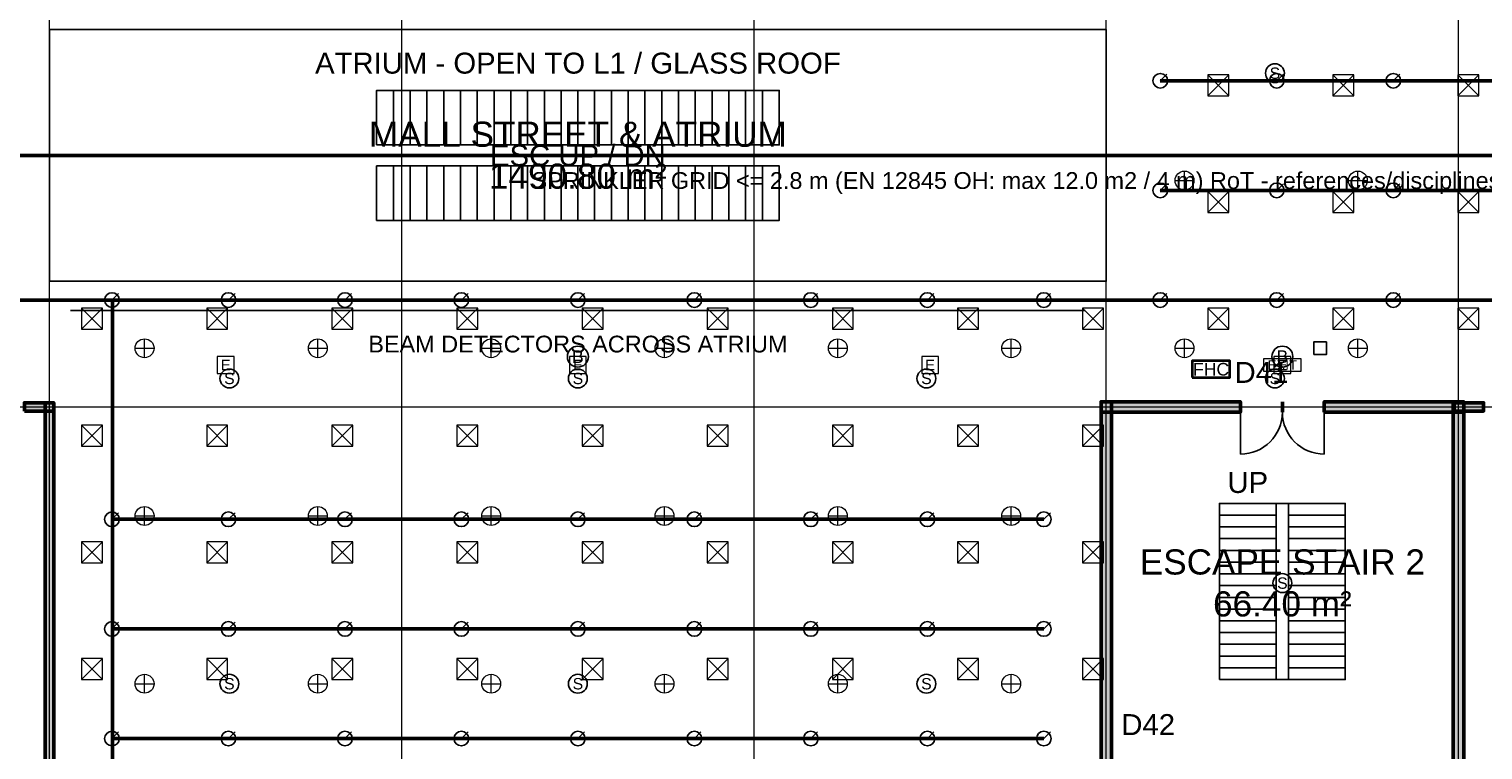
# Model space of a CAD drawing. Header units: millimetres. Extents: x -5300 to 125300, y -375 to 90375.
# Tile 4 of 10: x 46912 to 81583, y 32621 to 49812. Entities that reach past the tile are written whole.
import ezdxf
from ezdxf.enums import TextEntityAlignment as Align

# ---------------------------------------------------------------- set-up
doc = ezdxf.new("R2010")
doc.units = ezdxf.units.MM
doc.linetypes.add('CENTER', pattern=[5.08, 3.175, -0.635, 0.635, -0.635])
for name, color, linetype, lineweight in [('A-AXE', 1, 'CENTER', 13), ('A-FLOR-EVTR', 251, 'Continuous', 25), ('A-FLOR-OTLN', 253, 'Continuous', 25), ('A-FLOR-STRS', 252, 'Continuous', 25), ('A-HACHURE', 8, 'Continuous', 9), ('A-MENUISERIE-PORTE', 3, 'Continuous', 25), ('A-MUR-PORT', 7, 'Continuous', 50), ('A-TEXTE-PIECE', 2, 'Continuous', 18), ('A-TEXTE-REPERE', 2, 'Continuous', 18), ('E-ANNO-TEXT', 52, 'Continuous', 18), ('E-FALM', 230, 'Continuous', 25), ('E-LITE', 2, 'Continuous', 18), ('E-LITE-EMER', 40, 'Continuous', 18), ('FP-ANNO-TEXT', 14, 'Continuous', 18), ('FP-HOSE', 20, 'Continuous', 35), ('FP-SPRK-HEAD', 1, 'Continuous', 25), ('FP-SPRK-PIPE', 12, 'Continuous', 50), ('M-HVAC-SCD', 4, 'Continuous', 18)]:
    doc.layers.add(name, color=color, linetype=linetype, lineweight=lineweight)
doc.styles.add('FR-ARIAL', font='arial.ttf')

msp = doc.modelspace()

# ---------------------------------------------------------------- hatches: boundary and pattern name
at = {"layer": 'A-HACHURE'}
for points in [[(72475, 40675), (75800, 40675), (75800, 40925), (72475, 40925)], [(72725, 15475), (72725, 40925), (72475, 40925), (72475, 15475)], [(77800, 40675), (81125, 40675), (81125, 40925), (77800, 40925)], [(81125, 15475), (81125, 40925), (80875, 40925), (80875, 15475)], [(46800, 40700), (47500, 40700), (47500, 40900), (46800, 40900)], [(47500, 19700), (47500, 40900), (47300, 40900), (47300, 19700)], [(80900, 40700), (81600, 40700), (81600, 40900), (80900, 40900)]]:
    msp.add_hatch(color=256, dxfattribs=at).paths.add_polyline_path(points)

# ---------------------------------------------------------------- linework, layer by layer
at = {"layer": 'A-AXE'}
for p, q in [((47400, 7100), (47400, 86500)), ((55800, 7100), (55800, 86500)), ((64200, 7100), (64200, 86500)), ((72600, 7100), (72600, 86500)), ((81000, 7100), (81000, 86500)), ((-3100, 40800), (123100, 40800))]:
    msp.add_line(p, q, dxfattribs=at)
at = {"layer": 'A-FLOR-EVTR'}
for p, q in [((55600, 47050), (55600, 48350)), ((56000, 47050), (56000, 48350)), ((56400, 47050), (56400, 48350)), ((56800, 47050), (56800, 48350)), ((57200, 47050), (57200, 48350)), ((57600, 47050), (57600, 48350)), ((58000, 47050), (58000, 48350)), ((58400, 47050), (58400, 48350)), ((58800, 47050), (58800, 48350)), ((59200, 47050), (59200, 48350)), ((59600, 47050), (59600, 48350)), ((60000, 47050), (60000, 48350)), ((60400, 47050), (60400, 48350)), ((60800, 47050), (60800, 48350)), ((61200, 47050), (61200, 48350)), ((61600, 47050), (61600, 48350)), ((62000, 47050), (62000, 48350)), ((62400, 47050), (62400, 48350)), ((62800, 47050), (62800, 48350)), ((63200, 47050), (63200, 48350)), ((63600, 47050), (63600, 48350)), ((64000, 47050), (64000, 48350)), ((64400, 47050), (64400, 48350)), ((55600, 45250), (55600, 46550)), ((56000, 45250), (56000, 46550)), ((56400, 45250), (56400, 46550)), ((56800, 45250), (56800, 46550)), ((57200, 45250), (57200, 46550)), ((57600, 45250), (57600, 46550)), ((58000, 45250), (58000, 46550)), ((58400, 45250), (58400, 46550)), ((58800, 45250), (58800, 46550)), ((59200, 45250), (59200, 46550)), ((59600, 45250), (59600, 46550)), ((60000, 45250), (60000, 46550)), ((60400, 45250), (60400, 46550)), ((60800, 45250), (60800, 46550)), ((61200, 45250), (61200, 46550)), ((61600, 45250), (61600, 46550)), ((62000, 45250), (62000, 46550)), ((62400, 45250), (62400, 46550)), ((62800, 45250), (62800, 46550)), ((63200, 45250), (63200, 46550)), ((63600, 45250), (63600, 46550)), ((64000, 45250), (64000, 46550)), ((64400, 45250), (64400, 46550))]:
    msp.add_line(p, q, dxfattribs=at)
for points in [[(55200, 47050), (64800, 47050), (64800, 48350), (55200, 48350)], [(55200, 45250), (64800, 45250), (64800, 46550), (55200, 46550)]]:
    msp.add_lwpolyline(points, close=True, dxfattribs=at)
at = {"layer": 'A-FLOR-OTLN'}
msp.add_lwpolyline([(47400, 43800), (72600, 43800), (72600, 49800), (47400, 49800)], close=True, dxfattribs=at)
at = {"layer": 'A-FLOR-STRS'}
for p, q in [((75300, 38500), (76650, 38500)), ((75300, 34300), (75300, 38500)), ((76650, 34300), (76650, 38500)), ((76950, 38500), (78300, 38500)), ((76950, 34300), (76950, 38500)), ((78300, 34300), (78300, 38500)), ((75300, 38220), (76650, 38220)), ((76950, 38220), (78300, 38220)), ((75300, 37940), (76650, 37940)), ((76950, 37940), (78300, 37940)), ((75300, 37660), (76650, 37660)), ((76950, 37660), (78300, 37660)), ((75300, 37380), (76650, 37380)), ((75300, 37100), (76650, 37100)), ((76950, 37380), (78300, 37380)), ((76950, 37100), (78300, 37100)), ((75300, 36820), (76650, 36820)), ((76950, 36820), (78300, 36820)), ((75300, 36540), (76650, 36540)), ((76950, 36540), (78300, 36540)), ((75300, 36260), (76650, 36260)), ((76950, 36260), (78300, 36260)), ((75300, 35980), (76650, 35980)), ((76950, 35980), (78300, 35980)), ((75300, 35700), (76650, 35700)), ((75300, 35420), (76650, 35420)), ((76950, 35700), (78300, 35700)), ((76950, 35420), (78300, 35420)), ((75300, 35140), (76650, 35140)), ((76950, 35140), (78300, 35140)), ((75300, 34860), (76650, 34860)), ((76950, 34860), (78300, 34860)), ((75300, 34580), (76650, 34580)), ((76950, 34580), (78300, 34580)), ((75300, 34300), (76650, 34300)), ((76950, 34300), (78300, 34300))]:
    msp.add_line(p, q, dxfattribs=at)
msp.add_lwpolyline([(75300, 34300), (78300, 34300), (78300, 38500), (75300, 38500)], close=True, dxfattribs=at)
at = {"layer": 'A-MENUISERIE-PORTE'}
for p, q in [((75800, 40675), (75800, 39675)), ((77800, 40675), (77800, 39675))]:
    msp.add_line(p, q, dxfattribs=at)
for centre, start, end in [((75800, 40675), -90, 0), ((77800, 40675), 180, -90)]:
    msp.add_arc(centre, 1000, start, end, dxfattribs=at)
at = {"layer": 'A-MUR-PORT'}
for p, q in [((75800, 40675), (75800, 40925)), ((76800, 40675), (76800, 40925)), ((76800, 40675), (76800, 40925)), ((77800, 40675), (77800, 40925))]:
    msp.add_line(p, q, dxfattribs=at)
for points in [[(72475, 40675), (75800, 40675), (75800, 40925), (72475, 40925)], [(72725, 15475), (72725, 40925), (72475, 40925), (72475, 15475)], [(77800, 40675), (81125, 40675), (81125, 40925), (77800, 40925)], [(81125, 15475), (81125, 40925), (80875, 40925), (80875, 15475)], [(46800, 40700), (47500, 40700), (47500, 40900), (46800, 40900)], [(47500, 19700), (47500, 40900), (47300, 40900), (47300, 19700)], [(80900, 40700), (81600, 40700), (81600, 40900), (80900, 40900)]]:
    msp.add_lwpolyline(points, close=True, dxfattribs=at)
at = {"layer": 'E-FALM'}
msp.add_line((47900, 43100), (72100, 43100), dxfattribs=at)
msp.add_lwpolyline([(77550, 42050), (77850, 42050), (77850, 42350), (77550, 42350)], close=True, dxfattribs=at)
for centre, radius in [((76622.222, 48760), 225), ((60000, 42000), 250), ((76800, 42000), 250), ((51688.889, 41480), 225), ((60000, 41480), 225), ((68311.111, 41480), 225), ((76622.222, 41480), 225), ((76800, 36600), 225), ((51688.889, 34200), 225), ((60000, 34200), 225), ((68311.111, 34200), 225)]:
    msp.add_circle(centre, radius, dxfattribs=at)
at = {"layer": 'E-LITE'}
for p, q in [((74241.667, 46200), (74691.667, 46200)), ((74466.667, 45975), (74466.667, 46425)), ((78375, 46200), (78825, 46200)), ((78600, 45975), (78600, 46425)), ((49666.667, 41975), (49666.667, 42425)), ((53800, 41975), (53800, 42425)), ((57933.333, 41975), (57933.333, 42425)), ((62066.667, 41975), (62066.667, 42425)), ((66200, 41975), (66200, 42425)), ((70333.333, 41975), (70333.333, 42425)), ((74466.667, 41975), (74466.667, 42425)), ((78600, 41975), (78600, 42425)), ((49441.667, 42200), (49891.667, 42200)), ((53575, 42200), (54025, 42200)), ((57708.333, 42200), (58158.333, 42200)), ((61841.667, 42200), (62291.667, 42200)), ((65975, 42200), (66425, 42200)), ((70108.333, 42200), (70558.333, 42200)), ((74241.667, 42200), (74691.667, 42200)), ((78375, 42200), (78825, 42200)), ((49441.667, 38200), (49891.667, 38200)), ((49666.667, 37975), (49666.667, 38425)), ((53575, 38200), (54025, 38200)), ((53800, 37975), (53800, 38425)), ((57708.333, 38200), (58158.333, 38200)), ((57933.333, 37975), (57933.333, 38425)), ((61841.667, 38200), (62291.667, 38200)), ((62066.667, 37975), (62066.667, 38425)), ((65975, 38200), (66425, 38200)), ((66200, 37975), (66200, 38425)), ((70108.333, 38200), (70558.333, 38200)), ((70333.333, 37975), (70333.333, 38425)), ((49666.667, 33975), (49666.667, 34425)), ((53800, 33975), (53800, 34425)), ((57933.333, 33975), (57933.333, 34425)), ((62066.667, 33975), (62066.667, 34425)), ((66200, 33975), (66200, 34425)), ((70333.333, 33975), (70333.333, 34425)), ((49441.667, 34200), (49891.667, 34200)), ((53575, 34200), (54025, 34200)), ((57708.333, 34200), (58158.333, 34200)), ((61841.667, 34200), (62291.667, 34200)), ((65975, 34200), (66425, 34200)), ((70108.333, 34200), (70558.333, 34200))]:
    msp.add_line(p, q, dxfattribs=at)
for centre in [(74466.667, 46200), (78600, 46200), (49666.667, 42200), (53800, 42200), (57933.333, 42200), (62066.667, 42200), (66200, 42200), (70333.333, 42200), (74466.667, 42200), (78600, 42200), (49666.667, 38200), (53800, 38200), (57933.333, 38200), (62066.667, 38200), (66200, 38200), (70333.333, 38200), (49666.667, 34200), (53800, 34200), (57933.333, 34200), (62066.667, 34200), (66200, 34200), (70333.333, 34200)]:
    msp.add_circle(centre, 225, dxfattribs=at)
at = {"layer": 'E-LITE-EMER'}
for points in [[(51400, 41600), (51800, 41600), (51800, 42000), (51400, 42000)], [(59800, 41600), (60200, 41600), (60200, 42000), (59800, 42000)], [(68200, 41600), (68600, 41600), (68600, 42000), (68200, 42000)], [(76600, 41600), (77000, 41600), (77000, 42000), (76600, 42000)], [(76350, 41650), (77250, 41650), (77250, 41950), (76350, 41950)]]:
    msp.add_lwpolyline(points, close=True, dxfattribs=at)
at = {"layer": 'FP-HOSE'}
msp.add_lwpolyline([(74650, 41500), (75550, 41500), (75550, 41900), (74650, 41900)], close=True, dxfattribs=at)
at = {"layer": 'FP-SPRK-HEAD'}
for p, q in [((73888.889, 48578.571), (74046.389, 48736.071)), ((76666.667, 48578.571), (76824.167, 48736.071)), ((79444.444, 48578.571), (79601.944, 48736.071)), ((73888.889, 45964.286), (74046.389, 46121.786)), ((76666.667, 45964.286), (76824.167, 46121.786)), ((79444.444, 45964.286), (79601.944, 46121.786)), ((48888.889, 43350), (49046.389, 43507.5)), ((51666.667, 43350), (51824.167, 43507.5)), ((54444.444, 43350), (54601.944, 43507.5)), ((57222.222, 43350), (57379.722, 43507.5)), ((60000, 43350), (60157.5, 43507.5)), ((62777.778, 43350), (62935.278, 43507.5)), ((65555.556, 43350), (65713.056, 43507.5)), ((68333.333, 43350), (68490.833, 43507.5)), ((71111.111, 43350), (71268.611, 43507.5)), ((73888.889, 43350), (74046.389, 43507.5)), ((76666.667, 43350), (76824.167, 43507.5)), ((79444.444, 43350), (79601.944, 43507.5)), ((48888.889, 38121.429), (49046.389, 38278.929)), ((51666.667, 38121.429), (51824.167, 38278.929)), ((54444.444, 38121.429), (54601.944, 38278.929)), ((57222.222, 38121.429), (57379.722, 38278.929)), ((60000, 38121.429), (60157.5, 38278.929)), ((62777.778, 38121.429), (62935.278, 38278.929)), ((65555.556, 38121.429), (65713.056, 38278.929)), ((68333.333, 38121.429), (68490.833, 38278.929)), ((71111.111, 38121.429), (71268.611, 38278.929)), ((48888.889, 35507.143), (49046.389, 35664.643)), ((51666.667, 35507.143), (51824.167, 35664.643)), ((54444.444, 35507.143), (54601.944, 35664.643)), ((57222.222, 35507.143), (57379.722, 35664.643)), ((60000, 35507.143), (60157.5, 35664.643)), ((62777.778, 35507.143), (62935.278, 35664.643)), ((65555.556, 35507.143), (65713.056, 35664.643)), ((68333.333, 35507.143), (68490.833, 35664.643)), ((71111.111, 35507.143), (71268.611, 35664.643)), ((48888.889, 32892.857), (49046.389, 33050.357)), ((51666.667, 32892.857), (51824.167, 33050.357)), ((54444.444, 32892.857), (54601.944, 33050.357)), ((57222.222, 32892.857), (57379.722, 33050.357)), ((60000, 32892.857), (60157.5, 33050.357)), ((62777.778, 32892.857), (62935.278, 33050.357)), ((65555.556, 32892.857), (65713.056, 33050.357)), ((68333.333, 32892.857), (68490.833, 33050.357)), ((71111.111, 32892.857), (71268.611, 33050.357))]:
    msp.add_line(p, q, dxfattribs=at)
for centre in [(73888.889, 48578.571), (76666.667, 48578.571), (79444.444, 48578.571), (73888.889, 45964.286), (76666.667, 45964.286), (79444.444, 45964.286), (48888.889, 43350), (51666.667, 43350), (54444.444, 43350), (57222.222, 43350), (60000, 43350), (62777.778, 43350), (65555.556, 43350), (68333.333, 43350), (71111.111, 43350), (73888.889, 43350), (76666.667, 43350), (79444.444, 43350), (48888.889, 38121.429), (51666.667, 38121.429), (54444.444, 38121.429), (57222.222, 38121.429), (60000, 38121.429), (62777.778, 38121.429), (65555.556, 38121.429), (68333.333, 38121.429), (71111.111, 38121.429), (48888.889, 35507.143), (51666.667, 35507.143), (54444.444, 35507.143), (57222.222, 35507.143), (60000, 35507.143), (62777.778, 35507.143), (65555.556, 35507.143), (68333.333, 35507.143), (71111.111, 35507.143), (48888.889, 32892.857), (51666.667, 32892.857), (54444.444, 32892.857), (57222.222, 32892.857), (60000, 32892.857), (62777.778, 32892.857), (65555.556, 32892.857), (68333.333, 32892.857), (71111.111, 32892.857)]:
    msp.add_circle(centre, 175, dxfattribs=at)
at = {"layer": 'FP-SPRK-PIPE'}
for p, q in [((73888.889, 48578.571), (76666.667, 48578.571)), ((76666.667, 48578.571), (79444.444, 48578.571)), ((79444.444, 48578.571), (82222.222, 48578.571)), ((22800, 46800), (97200, 46800)), ((73888.889, 45964.286), (76666.667, 45964.286)), ((76666.667, 45964.286), (79444.444, 45964.286)), ((79444.444, 45964.286), (82222.222, 45964.286)), ((23888.889, 43350), (48900, 43350)), ((46111.111, 43350), (48888.889, 43350)), ((48888.889, 43350), (51666.667, 43350)), ((48900, 43350), (48900, 19800)), ((51666.667, 43350), (54444.444, 43350)), ((54444.444, 43350), (57222.222, 43350)), ((57222.222, 43350), (60000, 43350)), ((60000, 43350), (62777.778, 43350)), ((62777.778, 43350), (65555.556, 43350)), ((65555.556, 43350), (68333.333, 43350)), ((68333.333, 43350), (71111.111, 43350)), ((71111.111, 43350), (73888.889, 43350)), ((73888.889, 43350), (76666.667, 43350)), ((76666.667, 43350), (79444.444, 43350)), ((79444.444, 43350), (82222.222, 43350)), ((48888.889, 38121.429), (51666.667, 38121.429)), ((51666.667, 38121.429), (54444.444, 38121.429)), ((54444.444, 38121.429), (57222.222, 38121.429)), ((57222.222, 38121.429), (60000, 38121.429)), ((60000, 38121.429), (62777.778, 38121.429)), ((62777.778, 38121.429), (65555.556, 38121.429)), ((65555.556, 38121.429), (68333.333, 38121.429)), ((68333.333, 38121.429), (71111.111, 38121.429)), ((48888.889, 35507.143), (51666.667, 35507.143)), ((51666.667, 35507.143), (54444.444, 35507.143)), ((54444.444, 35507.143), (57222.222, 35507.143)), ((57222.222, 35507.143), (60000, 35507.143)), ((60000, 35507.143), (62777.778, 35507.143)), ((62777.778, 35507.143), (65555.556, 35507.143)), ((65555.556, 35507.143), (68333.333, 35507.143)), ((68333.333, 35507.143), (71111.111, 35507.143)), ((48888.889, 32892.857), (51666.667, 32892.857)), ((51666.667, 32892.857), (54444.444, 32892.857)), ((54444.444, 32892.857), (57222.222, 32892.857)), ((57222.222, 32892.857), (60000, 32892.857)), ((60000, 32892.857), (62777.778, 32892.857)), ((62777.778, 32892.857), (65555.556, 32892.857)), ((65555.556, 32892.857), (68333.333, 32892.857)), ((68333.333, 32892.857), (71111.111, 32892.857))]:
    msp.add_line(p, q, dxfattribs=at)
at = {"layer": 'M-HVAC-SCD'}
for p, q in [((75020, 48223.077), (75520, 48723.077)), ((75020, 48723.077), (75520, 48223.077)), ((78004, 48223.077), (78504, 48723.077)), ((78004, 48723.077), (78504, 48223.077)), ((80988, 48223.077), (81488, 48723.077)), ((80988, 48723.077), (81488, 48223.077)), ((75020, 45438.462), (75520, 45938.462)), ((75020, 45938.462), (75520, 45438.462)), ((78004, 45438.462), (78504, 45938.462)), ((78004, 45938.462), (78504, 45438.462)), ((80988, 45438.462), (81488, 45938.462)), ((80988, 45938.462), (81488, 45438.462)), ((48164, 42653.846), (48664, 43153.846)), ((48164, 43153.846), (48664, 42653.846)), ((51148, 42653.846), (51648, 43153.846)), ((51148, 43153.846), (51648, 42653.846)), ((54132, 42653.846), (54632, 43153.846)), ((54132, 43153.846), (54632, 42653.846)), ((57116, 42653.846), (57616, 43153.846)), ((57116, 43153.846), (57616, 42653.846)), ((60100, 42653.846), (60600, 43153.846)), ((60100, 43153.846), (60600, 42653.846)), ((63084, 42653.846), (63584, 43153.846)), ((63084, 43153.846), (63584, 42653.846)), ((66068, 42653.846), (66568, 43153.846)), ((66068, 43153.846), (66568, 42653.846)), ((69052, 42653.846), (69552, 43153.846)), ((69052, 43153.846), (69552, 42653.846)), ((72036, 42653.846), (72536, 43153.846)), ((72036, 43153.846), (72536, 42653.846)), ((75020, 42653.846), (75520, 43153.846)), ((75020, 43153.846), (75520, 42653.846)), ((78004, 42653.846), (78504, 43153.846)), ((78004, 43153.846), (78504, 42653.846)), ((80988, 42653.846), (81488, 43153.846)), ((80988, 43153.846), (81488, 42653.846)), ((48164, 39869.231), (48664, 40369.231)), ((48164, 40369.231), (48664, 39869.231)), ((51148, 39869.231), (51648, 40369.231)), ((51148, 40369.231), (51648, 39869.231)), ((54132, 39869.231), (54632, 40369.231)), ((54132, 40369.231), (54632, 39869.231)), ((57116, 39869.231), (57616, 40369.231)), ((57116, 40369.231), (57616, 39869.231)), ((60100, 39869.231), (60600, 40369.231)), ((60100, 40369.231), (60600, 39869.231)), ((63084, 39869.231), (63584, 40369.231)), ((63084, 40369.231), (63584, 39869.231)), ((66068, 39869.231), (66568, 40369.231)), ((66068, 40369.231), (66568, 39869.231)), ((69052, 39869.231), (69552, 40369.231)), ((69052, 40369.231), (69552, 39869.231)), ((72036, 39869.231), (72536, 40369.231)), ((72036, 40369.231), (72536, 39869.231)), ((48164, 37084.615), (48664, 37584.615)), ((48164, 37584.615), (48664, 37084.615)), ((51148, 37084.615), (51648, 37584.615)), ((51148, 37584.615), (51648, 37084.615)), ((54132, 37084.615), (54632, 37584.615)), ((54132, 37584.615), (54632, 37084.615)), ((57116, 37084.615), (57616, 37584.615)), ((57116, 37584.615), (57616, 37084.615)), ((60100, 37084.615), (60600, 37584.615)), ((60100, 37584.615), (60600, 37084.615)), ((63084, 37084.615), (63584, 37584.615)), ((63084, 37584.615), (63584, 37084.615)), ((66068, 37084.615), (66568, 37584.615)), ((66068, 37584.615), (66568, 37084.615)), ((69052, 37084.615), (69552, 37584.615)), ((69052, 37584.615), (69552, 37084.615)), ((72036, 37084.615), (72536, 37584.615)), ((72036, 37584.615), (72536, 37084.615)), ((48164, 34300), (48664, 34800)), ((48164, 34800), (48664, 34300)), ((51148, 34300), (51648, 34800)), ((51148, 34800), (51648, 34300)), ((54132, 34300), (54632, 34800)), ((54132, 34800), (54632, 34300)), ((57116, 34300), (57616, 34800)), ((57116, 34800), (57616, 34300)), ((60100, 34300), (60600, 34800)), ((60100, 34800), (60600, 34300)), ((63084, 34300), (63584, 34800)), ((63084, 34800), (63584, 34300)), ((66068, 34300), (66568, 34800)), ((66068, 34800), (66568, 34300)), ((69052, 34300), (69552, 34800)), ((69052, 34800), (69552, 34300)), ((72036, 34300), (72536, 34800)), ((72036, 34800), (72536, 34300))]:
    msp.add_line(p, q, dxfattribs=at)
for points in [[(75020, 48223.077), (75520, 48223.077), (75520, 48723.077), (75020, 48723.077)], [(78004, 48223.077), (78504, 48223.077), (78504, 48723.077), (78004, 48723.077)], [(80988, 48223.077), (81488, 48223.077), (81488, 48723.077), (80988, 48723.077)], [(75020, 45438.462), (75520, 45438.462), (75520, 45938.462), (75020, 45938.462)], [(78004, 45438.462), (78504, 45438.462), (78504, 45938.462), (78004, 45938.462)], [(80988, 45438.462), (81488, 45438.462), (81488, 45938.462), (80988, 45938.462)], [(48164, 42653.846), (48664, 42653.846), (48664, 43153.846), (48164, 43153.846)], [(51148, 42653.846), (51648, 42653.846), (51648, 43153.846), (51148, 43153.846)], [(54132, 42653.846), (54632, 42653.846), (54632, 43153.846), (54132, 43153.846)], [(57116, 42653.846), (57616, 42653.846), (57616, 43153.846), (57116, 43153.846)], [(60100, 42653.846), (60600, 42653.846), (60600, 43153.846), (60100, 43153.846)], [(63084, 42653.846), (63584, 42653.846), (63584, 43153.846), (63084, 43153.846)], [(66068, 42653.846), (66568, 42653.846), (66568, 43153.846), (66068, 43153.846)], [(69052, 42653.846), (69552, 42653.846), (69552, 43153.846), (69052, 43153.846)], [(72036, 42653.846), (72536, 42653.846), (72536, 43153.846), (72036, 43153.846)], [(75020, 42653.846), (75520, 42653.846), (75520, 43153.846), (75020, 43153.846)], [(78004, 42653.846), (78504, 42653.846), (78504, 43153.846), (78004, 43153.846)], [(80988, 42653.846), (81488, 42653.846), (81488, 43153.846), (80988, 43153.846)], [(48164, 39869.231), (48664, 39869.231), (48664, 40369.231), (48164, 40369.231)], [(51148, 39869.231), (51648, 39869.231), (51648, 40369.231), (51148, 40369.231)], [(54132, 39869.231), (54632, 39869.231), (54632, 40369.231), (54132, 40369.231)], [(57116, 39869.231), (57616, 39869.231), (57616, 40369.231), (57116, 40369.231)], [(60100, 39869.231), (60600, 39869.231), (60600, 40369.231), (60100, 40369.231)], [(63084, 39869.231), (63584, 39869.231), (63584, 40369.231), (63084, 40369.231)], [(66068, 39869.231), (66568, 39869.231), (66568, 40369.231), (66068, 40369.231)], [(69052, 39869.231), (69552, 39869.231), (69552, 40369.231), (69052, 40369.231)], [(72036, 39869.231), (72536, 39869.231), (72536, 40369.231), (72036, 40369.231)], [(48164, 37084.615), (48664, 37084.615), (48664, 37584.615), (48164, 37584.615)], [(51148, 37084.615), (51648, 37084.615), (51648, 37584.615), (51148, 37584.615)], [(54132, 37084.615), (54632, 37084.615), (54632, 37584.615), (54132, 37584.615)], [(57116, 37084.615), (57616, 37084.615), (57616, 37584.615), (57116, 37584.615)], [(60100, 37084.615), (60600, 37084.615), (60600, 37584.615), (60100, 37584.615)], [(63084, 37084.615), (63584, 37084.615), (63584, 37584.615), (63084, 37584.615)], [(66068, 37084.615), (66568, 37084.615), (66568, 37584.615), (66068, 37584.615)], [(69052, 37084.615), (69552, 37084.615), (69552, 37584.615), (69052, 37584.615)], [(72036, 37084.615), (72536, 37084.615), (72536, 37584.615), (72036, 37584.615)], [(48164, 34300), (48664, 34300), (48664, 34800), (48164, 34800)], [(51148, 34300), (51648, 34300), (51648, 34800), (51148, 34800)], [(54132, 34300), (54632, 34300), (54632, 34800), (54132, 34800)], [(57116, 34300), (57616, 34300), (57616, 34800), (57116, 34800)], [(60100, 34300), (60600, 34300), (60600, 34800), (60100, 34800)], [(63084, 34300), (63584, 34300), (63584, 34800), (63084, 34800)], [(66068, 34300), (66568, 34300), (66568, 34800), (66068, 34800)], [(69052, 34300), (69552, 34300), (69552, 34800), (69052, 34800)], [(72036, 34300), (72536, 34300), (72536, 34800), (72036, 34800)]]:
    msp.add_lwpolyline(points, close=True, dxfattribs=at)

# ---------------------------------------------------------------- texts
at = {"layer": 'A-FLOR-EVTR', "style": 'FR-ARIAL'}
msp.add_text('ESC UP / DN', height=500, dxfattribs=at).set_placement((60000, 46800), align=Align.MIDDLE_CENTER)
at = {"layer": 'A-FLOR-OTLN', "style": 'FR-ARIAL'}
msp.add_text('ATRIUM - OPEN TO L1 / GLASS ROOF', height=500, dxfattribs=at).set_placement((60000, 49000), align=Align.MIDDLE_CENTER)
at = {"layer": 'A-FLOR-STRS', "style": 'FR-ARIAL'}
msp.add_text('UP', height=500, dxfattribs=at).set_placement((75975, 39000), align=Align.MIDDLE_CENTER)
at = {"layer": 'A-TEXTE-PIECE', "char_height": 600, "attachment_point": 5, "style": 'FR-ARIAL'}
for s, insert in [('MALL STREET & ATRIUM\\P1490.80 m²', (60000, 46800)), ('ESCAPE STAIR 2\\P66.40 m²', (76800, 36600))]:
    msp.add_mtext(s, dxfattribs=dict(at, insert=insert))
at = {"layer": 'A-TEXTE-REPERE', "style": 'FR-ARIAL'}
for s, p in [('D41', (76300, 41625)), ('D42', (73600, 33225))]:
    msp.add_text(s, height=500, dxfattribs=at).set_placement(p, align=Align.MIDDLE_CENTER)
at = {"layer": 'E-ANNO-TEXT', "style": 'FR-ARIAL'}
msp.add_text('EXIT', height=225, dxfattribs=at).set_placement((76800, 41800), align=Align.MIDDLE_CENTER)
at = {"layer": 'E-FALM', "style": 'FR-ARIAL'}
for s, height, p in [('S', 270, (76622.222, 48760)), ('BEAM DETECTORS ACROSS ATRIUM', 400, (60000, 42300)), ('B', 300, (60000, 42000)), ('B', 300, (76800, 42000)), ('S', 270, (51688.889, 41480)), ('S', 270, (60000, 41480)), ('S', 270, (68311.111, 41480)), ('S', 270, (76622.222, 41480)), ('S', 270, (76800, 36600)), ('S', 270, (51688.889, 34200)), ('S', 270, (60000, 34200)), ('S', 270, (68311.111, 34200))]:
    msp.add_text(s, height=height, dxfattribs=at).set_placement(p, align=Align.MIDDLE_CENTER)
at = {"layer": 'E-LITE-EMER', "style": 'FR-ARIAL'}
for p in [(51600, 41800), (60000, 41800), (68400, 41800), (76800, 41800)]:
    msp.add_text('E', height=250, dxfattribs=at).set_placement(p, align=Align.MIDDLE_CENTER)
at = {"layer": 'FP-ANNO-TEXT', "style": 'FR-ARIAL'}
for s, height, p in [('SPRINKLER GRID <= 2.8 m (EN 12845 OH: max 12.0 m2 / 4 m) RoT - references/disciplines/mep.md 4.1', 400, (72000, 46200)), ('FHC', 300, (75100, 41700))]:
    msp.add_text(s, height=height, dxfattribs=at).set_placement(p, align=Align.MIDDLE_CENTER)

doc.saveas('drawing.dxf')
